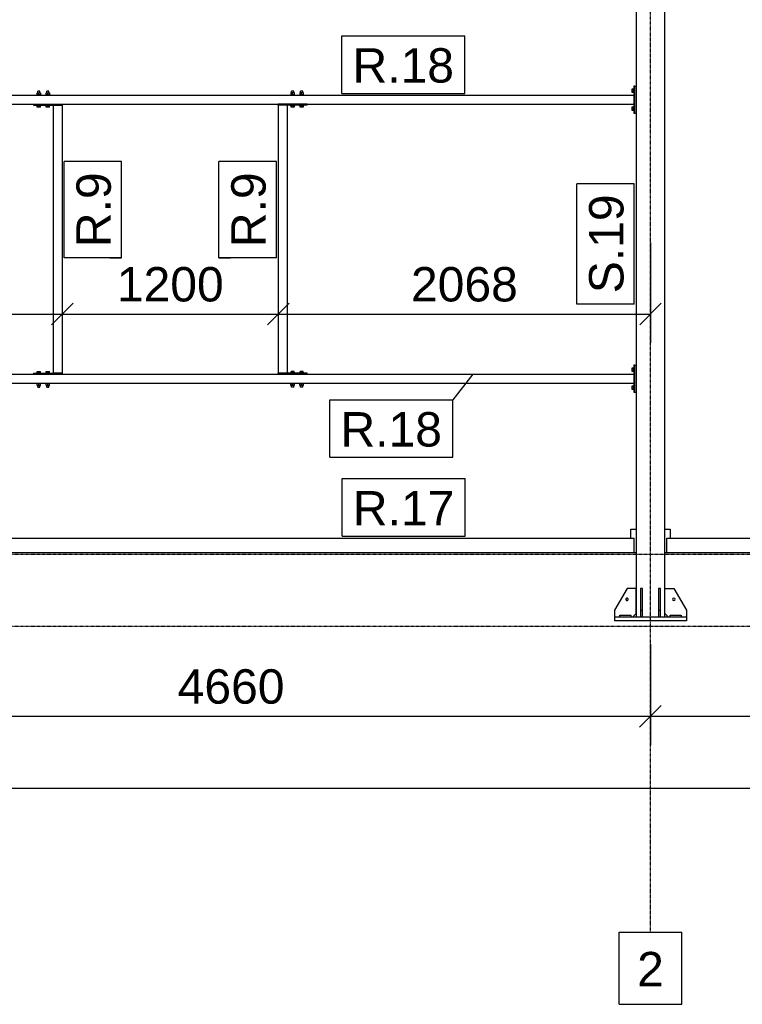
# Model space of a CAD drawing. Header units: millimetres. Extents: x 0 to 75000, y 0 to 29700.
# Tile 24 of 30: x 59672 to 63686, y 7119 to 12588. Entities that reach past the tile are written whole.
import ezdxf

# ---------------------------------------------------------------- set-up
doc = ezdxf.new("R2010")
doc.units = ezdxf.units.MM
doc.linetypes.add('DXK_LINE_DOT3', pattern=[5.9187, 2.979, -0.9799, 0.9799, -0.9799])
for name, color, linetype in [('TS_INNE_OBIEKTY', 7, 'Continuous'), ('TS_LINIE_WIDOCZNE', 7, 'Continuous'), ('TS_OPISY', 7, 'Continuous'), ('TS_OPISY_LINIE', 7, 'Continuous'), ('TS_OPISY_RAMKA', 7, 'Continuous'), ('TS_WYMIARY', 7, 'Continuous'), ('TS_WYMIARY_TEKST', 7, 'Continuous')]:
    doc.layers.add(name, color=color, linetype=linetype)
doc.styles.add('Arial', font='ARIAL.TTF', dxfattribs={"height": 0.2})

# ---------------------------------------------------------------- blocks, each defined once
blk = doc.blocks.new('Part-305655500-1708 - 1303')
at = {"layer": 'TS_LINIE_WIDOCZNE', "color": 1, "linetype": 'Continuous'}
for p, q in [((59908.5, 12112.8), (59858.5, 12112.8)), ((59858.5, 12112.8), (59858.5, 10624.8)), ((59908.5, 12112.8), (59908.5, 10624.8)), ((59908.5, 10624.8), (59858.5, 10624.8))]:
    blk.add_line(p, q, dxfattribs=at)
blk = doc.blocks.new('GridLine-305655500-2193 - 1303')
at = {"layer": 'TS_INNE_OBIEKTY', "color": 4, "linetype": 'DXK_LINE_DOT3'}
blk.add_line((35108.3, 9218.8), (68636.2, 9218.8), dxfattribs=at)
blk = doc.blocks.new('Part-305655500-1579 - 1303')
at = {"layer": 'TS_LINIE_WIDOCZNE', "color": 1, "linetype": 'Continuous'}
for p, q in [((63256.3, 9758.8), (63286.3, 9758.8)), ((63286.3, 9758.8), (63286.3, 9708.8)), ((63256.3, 9628.8), (63266.3, 9628.8))]:
    blk.add_line(p, q, dxfattribs=at)
blk = doc.blocks.new('Part-305655500-1470 - 1303')
at = {"layer": 'TS_LINIE_WIDOCZNE', "color": 1, "linetype": 'Continuous'}
for p, q in [((63256.3, 14408.8), (63096.3, 14408.8)), ((63096.3, 14408.8), (63096.3, 9268.8)), ((63256.3, 9268.8), (63256.3, 14408.8))]:
    blk.add_line(p, q, dxfattribs=at)
blk = doc.blocks.new('Part-305655500-1472 - 1303')
at = {"layer": 'TS_LINIE_WIDOCZNE', "color": 1, "linetype": 'Continuous'}
for p, q in [((63376.3, 9268.8), (62976.3, 9268.8)), ((62976.3, 9268.8), (62976.3, 9248.8)), ((63376.3, 9248.8), (62976.3, 9248.8)), ((63376.3, 9268.8), (63376.3, 9248.8))]:
    blk.add_line(p, q, dxfattribs=at)
blk = doc.blocks.new('Part-305655500-1473 - 1303')
at = {"layer": 'TS_LINIE_WIDOCZNE', "color": 1, "linetype": 'Continuous'}
for p, q in [((63232.3, 9428.8), (63220.3, 9428.8)), ((63220.3, 9428.8), (63220.3, 9268.8)), ((63232.3, 9268.8), (63232.3, 9428.8)), ((63220.3, 9308.8), (63232.3, 9308.8))]:
    blk.add_line(p, q, dxfattribs=at)
blk = doc.blocks.new('Part-305655500-1474 - 1303')
at = {"layer": 'TS_LINIE_WIDOCZNE', "color": 1, "linetype": 'Continuous'}
for p, q in [((63132.3, 9428.8), (63120.3, 9428.8)), ((63120.3, 9428.8), (63120.3, 9268.8)), ((63132.3, 9268.8), (63132.3, 9428.8)), ((63120.3, 9308.8), (63132.3, 9308.8))]:
    blk.add_line(p, q, dxfattribs=at)
blk = doc.blocks.new('Part-305655500-1478 - 1303')
at = {"layer": 'TS_LINIE_WIDOCZNE', "color": 1, "linetype": 'Continuous'}
for p, q in [((63256.3, 9288.8), (63256.3, 9428.8)), ((63256.3, 9428.8), (63306.3, 9428.8)), ((63306.3, 9428.8), (63376.3, 9308.8)), ((63376.3, 9308.8), (63376.3, 9268.8)), ((63276.3, 9268.8), (63256.3, 9288.8))]:
    blk.add_line(p, q, dxfattribs=at)
blk = doc.blocks.new('Part-305655500-1479 - 1303')
at = {"layer": 'TS_LINIE_WIDOCZNE', "color": 1, "linetype": 'Continuous'}
for p, q in [((63046.3, 9428.8), (62976.3, 9308.8)), ((63096.3, 9428.8), (63046.3, 9428.8)), ((63096.3, 9288.8), (63096.3, 9428.8)), ((62976.3, 9308.8), (62976.3, 9268.8)), ((63076.3, 9268.8), (63096.3, 9288.8))]:
    blk.add_line(p, q, dxfattribs=at)
blk = doc.blocks.new('Part-305655500-1481 - 1303')
at = {"layer": 'TS_LINIE_WIDOCZNE', "color": 1, "linetype": 'Continuous'}
for p, q in [((63286.3, 9280.8), (63346.3, 9280.8)), ((63286.3, 9268.8), (63286.3, 9280.8)), ((63346.3, 9280.8), (63346.3, 9268.8))]:
    blk.add_line(p, q, dxfattribs=at)
blk = doc.blocks.new('Part-305655500-1483 - 1303')
at = {"layer": 'TS_LINIE_WIDOCZNE', "color": 1, "linetype": 'Continuous'}
for p, q in [((63006.3, 9280.8), (63066.3, 9280.8)), ((63006.3, 9268.8), (63006.3, 9280.8)), ((63066.3, 9280.8), (63066.3, 9268.8))]:
    blk.add_line(p, q, dxfattribs=at)
blk = doc.blocks.new('Bolt-305655500-1490 - 1303')
at = {"layer": 'TS_INNE_OBIEKTY', "color": 1, "linetype": 'Continuous'}
for start, end in [(90, 270), (90, 270), (270, 90), (270, 90)]:
    blk.add_arc((63306.3, 9368.8), 7, start, end, dxfattribs=at)
blk = doc.blocks.new('Bolt-305655500-1493 - 1303')
at = {"layer": 'TS_INNE_OBIEKTY', "color": 1, "linetype": 'Continuous'}
for start, end in [(108, 288), (108, 288), (288, 108), (288, 108)]:
    blk.add_arc((63046.3, 9368.8), 7, start, end, dxfattribs=at)
blk = doc.blocks.new('Part-305655500-1709 - 1303')
at = {"layer": 'TS_LINIE_WIDOCZNE', "color": 1, "linetype": 'Continuous'}
for p, q in [((61158.5, 12112.8), (61108.5, 12112.8)), ((61108.5, 12112.8), (61108.5, 10624.8)), ((61158.5, 12112.8), (61158.5, 10624.8)), ((61158.5, 10624.8), (61108.5, 10624.8))]:
    blk.add_line(p, q, dxfattribs=at)
blk = doc.blocks.new('Part-305655500-1563 - 1303')
at = {"layer": 'TS_LINIE_WIDOCZNE', "color": 1, "linetype": 'Continuous'}
for p, q in [((58606.3, 9628.8), (58606.3, 9708.8)), ((58606.3, 9708.8), (63086.3, 9708.8)), ((63086.3, 9628.8), (63086.3, 9708.8)), ((58606.3, 9628.8), (63086.3, 9628.8))]:
    blk.add_line(p, q, dxfattribs=at)
blk = doc.blocks.new('Part-305655500-1566 - 1303')
at = {"layer": 'TS_LINIE_WIDOCZNE', "color": 1, "linetype": 'Continuous'}
for p, q in [((63066.3, 9708.8), (63066.3, 9758.8)), ((63066.3, 9758.8), (63096.3, 9758.8)), ((63086.3, 9628.8), (63096.3, 9628.8))]:
    blk.add_line(p, q, dxfattribs=at)
blk = doc.blocks.new('Part-305655500-1572 - 1303')
at = {"layer": 'TS_LINIE_WIDOCZNE', "color": 1, "linetype": 'Continuous'}
for p, q in [((63266.3, 9628.8), (63266.3, 9708.8)), ((63266.3, 9708.8), (67016.2, 9708.8)), ((67016.2, 9628.8), (67016.2, 9708.8)), ((63266.3, 9628.8), (67016.2, 9628.8))]:
    blk.add_line(p, q, dxfattribs=at)
blk = doc.blocks.new('Part-305655500-1682 - 1303')
at = {"layer": 'TS_LINIE_WIDOCZNE', "color": 1, "linetype": 'Continuous'}
for p, q in [((58608.3, 12168.8), (58608.3, 12118.8)), ((58608.3, 12168.8), (63084.3, 12168.8)), ((63084.3, 12168.8), (63084.3, 12118.8)), ((58608.3, 12118.8), (63084.3, 12118.8))]:
    blk.add_line(p, q, dxfattribs=at)
blk = doc.blocks.new('Part-305655500-1683 - 1303')
at = {"layer": 'TS_LINIE_WIDOCZNE', "color": 1, "linetype": 'Continuous'}
for p, q in [((58608.3, 10618.8), (58608.3, 10568.8)), ((58608.3, 10618.8), (63084.3, 10618.8)), ((63084.3, 10618.8), (63084.3, 10568.8)), ((58608.3, 10568.8), (63084.3, 10568.8))]:
    blk.add_line(p, q, dxfattribs=at)
blk = doc.blocks.new('Part-305655500-1685 - 1303')
at = {"layer": 'TS_LINIE_WIDOCZNE', "color": 1, "linetype": 'Continuous'}
for p, q in [((63090.3, 12218.8), (63096.3, 12218.8)), ((63090.3, 12068.8), (63096.3, 12068.8))]:
    blk.add_line(p, q, dxfattribs=at)
blk = doc.blocks.new('Part-305655500-1687 - 1303')
at = {"layer": 'TS_LINIE_WIDOCZNE', "color": 1, "linetype": 'Continuous'}
for p, q in [((63090.3, 12218.8), (63084.3, 12218.8)), ((63084.3, 12218.8), (63084.3, 12068.8)), ((63090.3, 12068.8), (63090.3, 12218.8)), ((63084.3, 12068.8), (63090.3, 12068.8))]:
    blk.add_line(p, q, dxfattribs=at)
blk = doc.blocks.new('Bolt-305655500-1689 - 1303')
at = {"layer": 'TS_INNE_OBIEKTY', "color": 1, "linetype": 'Continuous'}
for p, q in [((63074.3, 12204.2), (63081.8, 12204.2)), ((63074.3, 12183.4), (63074.3, 12204.2)), ((63074.3, 12199), (63081.8, 12199)), ((63081.8, 12205.8), (63081.8, 12181.8)), ((63081.8, 12205.8), (63084.3, 12205.8)), ((63074.3, 12188.6), (63081.8, 12188.6)), ((63081.8, 12183.4), (63074.3, 12183.4)), ((63081.8, 12181.8), (63084.3, 12181.8)), ((63074.3, 12104.2), (63081.8, 12104.2)), ((63074.3, 12083.4), (63074.3, 12104.2)), ((63074.3, 12099), (63081.8, 12099)), ((63074.3, 12088.6), (63081.8, 12088.6)), ((63081.8, 12105.8), (63081.8, 12081.8)), ((63081.8, 12105.8), (63084.3, 12105.8)), ((63081.8, 12083.4), (63074.3, 12083.4)), ((63081.8, 12081.8), (63084.3, 12081.8))]:
    blk.add_line(p, q, dxfattribs=at)
blk = doc.blocks.new('Part-305655500-1691 - 1303')
at = {"layer": 'TS_LINIE_WIDOCZNE', "color": 1, "linetype": 'Continuous'}
for p, q in [((63090.3, 10668.8), (63096.3, 10668.8)), ((63090.3, 10518.8), (63096.3, 10518.8))]:
    blk.add_line(p, q, dxfattribs=at)
blk = doc.blocks.new('Part-305655500-1693 - 1303')
at = {"layer": 'TS_LINIE_WIDOCZNE', "color": 1, "linetype": 'Continuous'}
for p, q in [((63090.3, 10668.8), (63084.3, 10668.8)), ((63084.3, 10668.8), (63084.3, 10518.8)), ((63090.3, 10518.8), (63090.3, 10668.8)), ((63084.3, 10518.8), (63090.3, 10518.8))]:
    blk.add_line(p, q, dxfattribs=at)
blk = doc.blocks.new('Bolt-305655500-1695 - 1303')
at = {"layer": 'TS_INNE_OBIEKTY', "color": 1, "linetype": 'Continuous'}
for p, q in [((63074.3, 10654.2), (63081.8, 10654.2)), ((63074.3, 10633.4), (63074.3, 10654.2)), ((63074.3, 10649), (63081.8, 10649)), ((63074.3, 10638.6), (63081.8, 10638.6)), ((63081.8, 10633.4), (63074.3, 10633.4)), ((63081.8, 10655.8), (63081.8, 10631.8)), ((63081.8, 10655.8), (63084.3, 10655.8)), ((63081.8, 10631.8), (63084.3, 10631.8)), ((63074.3, 10554.2), (63081.8, 10554.2)), ((63074.3, 10533.4), (63074.3, 10554.2)), ((63074.3, 10549), (63081.8, 10549)), ((63074.3, 10538.6), (63081.8, 10538.6)), ((63081.8, 10533.4), (63074.3, 10533.4)), ((63081.8, 10555.8), (63081.8, 10531.8)), ((63081.8, 10555.8), (63084.3, 10555.8)), ((63081.8, 10531.8), (63084.3, 10531.8))]:
    blk.add_line(p, q, dxfattribs=at)
blk = doc.blocks.new('Part-305655500-1711 - 1303')
at = {"layer": 'TS_LINIE_WIDOCZNE', "color": 1, "linetype": 'Continuous'}
for p, q in [((59748.5, 12118.8), (59748.5, 12112.8)), ((59748.5, 12118.8), (59908.5, 12118.8)), ((59748.5, 12112.8), (59908.5, 12112.8)), ((59908.5, 12118.8), (59908.5, 12112.8))]:
    blk.add_line(p, q, dxfattribs=at)
blk = doc.blocks.new('Bolt-305655500-1713 - 1303')
at = {"layer": 'TS_INNE_OBIEKTY', "color": 1, "linetype": 'Continuous'}
for p, q in [((59790.5, 12171.3), (59766.5, 12171.3)), ((59766.5, 12168.8), (59766.5, 12171.3)), ((59769, 12181.3), (59788, 12181.3)), ((59769, 12171.3), (59769, 12181.3)), ((59784.5, 12190.3), (59772.5, 12190.3)), ((59772.5, 12181.3), (59772.5, 12190.3)), ((59778.5, 12171.3), (59778.5, 12181.3)), ((59784.5, 12181.3), (59784.5, 12190.3)), ((59788, 12181.3), (59788, 12171.3)), ((59790.5, 12168.8), (59790.5, 12171.3)), ((59840.5, 12171.3), (59816.5, 12171.3)), ((59816.5, 12168.8), (59816.5, 12171.3)), ((59819, 12181.3), (59838, 12181.3)), ((59819, 12171.3), (59819, 12181.3)), ((59834.5, 12190.3), (59822.5, 12190.3)), ((59822.5, 12181.3), (59822.5, 12190.3)), ((59828.5, 12171.3), (59828.5, 12181.3)), ((59834.5, 12181.3), (59834.5, 12190.3)), ((59838, 12181.3), (59838, 12171.3)), ((59840.5, 12168.8), (59840.5, 12171.3)), ((59766.5, 12110.3), (59766.5, 12112.8)), ((59790.5, 12110.3), (59766.5, 12110.3)), ((59769.5, 12102.8), (59769.5, 12110.3)), ((59787.5, 12102.8), (59769.5, 12102.8)), ((59778.5, 12102.8), (59778.5, 12110.3)), ((59787.5, 12102.8), (59787.5, 12110.3)), ((59790.5, 12110.3), (59790.5, 12112.8)), ((59816.5, 12110.3), (59816.5, 12112.8)), ((59840.5, 12110.3), (59816.5, 12110.3)), ((59819.5, 12102.8), (59819.5, 12110.3)), ((59837.5, 12102.8), (59819.5, 12102.8)), ((59828.5, 12102.8), (59828.5, 12110.3)), ((59837.5, 12102.8), (59837.5, 12110.3)), ((59840.5, 12110.3), (59840.5, 12112.8))]:
    blk.add_line(p, q, dxfattribs=at)
blk = doc.blocks.new('Part-305655500-1715 - 1303')
at = {"layer": 'TS_LINIE_WIDOCZNE', "color": 1, "linetype": 'Continuous'}
for p, q in [((59748.5, 10624.8), (59748.5, 10618.8)), ((59748.5, 10624.8), (59908.5, 10624.8)), ((59748.5, 10618.8), (59908.5, 10618.8)), ((59908.5, 10624.8), (59908.5, 10618.8))]:
    blk.add_line(p, q, dxfattribs=at)
blk = doc.blocks.new('Bolt-305655500-1717 - 1303')
at = {"layer": 'TS_INNE_OBIEKTY', "color": 1, "linetype": 'Continuous'}
for p, q in [((59790.5, 10627.3), (59766.5, 10627.3)), ((59766.5, 10624.8), (59766.5, 10627.3)), ((59769.5, 10627.3), (59769.5, 10634.8)), ((59769.5, 10634.8), (59787.5, 10634.8)), ((59778.5, 10627.3), (59778.5, 10634.8)), ((59787.5, 10627.3), (59787.5, 10634.8)), ((59790.5, 10624.8), (59790.5, 10627.3)), ((59840.5, 10627.3), (59816.5, 10627.3)), ((59816.5, 10624.8), (59816.5, 10627.3)), ((59819.5, 10627.3), (59819.5, 10634.8)), ((59819.5, 10634.8), (59837.5, 10634.8)), ((59828.5, 10627.3), (59828.5, 10634.8)), ((59837.5, 10627.3), (59837.5, 10634.8)), ((59840.5, 10624.8), (59840.5, 10627.3)), ((59766.5, 10566.3), (59766.5, 10568.8)), ((59790.5, 10566.3), (59766.5, 10566.3)), ((59769, 10556.3), (59769, 10566.3)), ((59769, 10556.3), (59788, 10556.3)), ((59772.5, 10547.3), (59772.5, 10556.3)), ((59778.5, 10556.3), (59778.5, 10566.3)), ((59784.5, 10547.3), (59784.5, 10556.3)), ((59788, 10556.3), (59788, 10566.3)), ((59790.5, 10566.3), (59790.5, 10568.8)), ((59816.5, 10566.3), (59816.5, 10568.8)), ((59840.5, 10566.3), (59816.5, 10566.3)), ((59819, 10556.3), (59819, 10566.3)), ((59819, 10556.3), (59838, 10556.3)), ((59822.5, 10547.3), (59822.5, 10556.3)), ((59828.5, 10556.3), (59828.5, 10566.3)), ((59834.5, 10547.3), (59834.5, 10556.3)), ((59838, 10556.3), (59838, 10566.3)), ((59840.5, 10566.3), (59840.5, 10568.8)), ((59772.5, 10547.3), (59773.3, 10547.3)), ((59773.3, 10547.3), (59784.5, 10547.3)), ((59822.5, 10547.3), (59823.3, 10547.3)), ((59823.3, 10547.3), (59834.5, 10547.3))]:
    blk.add_line(p, q, dxfattribs=at)
blk = doc.blocks.new('Part-305655500-1719 - 1303')
at = {"layer": 'TS_LINIE_WIDOCZNE', "color": 1, "linetype": 'Continuous'}
for p, q in [((61268.5, 12118.8), (61108.5, 12118.8)), ((61108.5, 12112.8), (61108.5, 12118.8)), ((61268.5, 12112.8), (61108.5, 12112.8)), ((61268.5, 12112.8), (61268.5, 12118.8))]:
    blk.add_line(p, q, dxfattribs=at)
blk = doc.blocks.new('Bolt-305655500-1721 - 1303')
at = {"layer": 'TS_INNE_OBIEKTY', "color": 1, "linetype": 'Continuous'}
for p, q in [((61200.5, 12171.3), (61176.5, 12171.3)), ((61176.5, 12168.8), (61176.5, 12171.3)), ((61198, 12181.3), (61179, 12181.3)), ((61179, 12181.3), (61179, 12171.3)), ((61193.7, 12190.3), (61182.5, 12190.3)), ((61182.5, 12181.3), (61182.5, 12190.3)), ((61188.5, 12171.3), (61188.5, 12181.3)), ((61194.5, 12190.3), (61193.7, 12190.3)), ((61194.5, 12181.3), (61194.5, 12190.3)), ((61198, 12171.3), (61198, 12181.3)), ((61200.5, 12168.8), (61200.5, 12171.3)), ((61250.5, 12171.3), (61226.5, 12171.3)), ((61226.5, 12168.8), (61226.5, 12171.3)), ((61248, 12181.3), (61229, 12181.3)), ((61229, 12181.3), (61229, 12171.3)), ((61243.7, 12190.3), (61232.5, 12190.3)), ((61232.5, 12181.3), (61232.5, 12190.3)), ((61238.5, 12171.3), (61238.5, 12181.3)), ((61244.5, 12190.3), (61243.7, 12190.3)), ((61244.5, 12181.3), (61244.5, 12190.3)), ((61248, 12171.3), (61248, 12181.3)), ((61250.5, 12168.8), (61250.5, 12171.3)), ((61176.5, 12110.3), (61176.5, 12112.8)), ((61200.5, 12110.3), (61176.5, 12110.3)), ((61179.5, 12102.8), (61179.5, 12110.3)), ((61197.5, 12102.8), (61179.5, 12102.8)), ((61188.5, 12102.8), (61188.5, 12110.3)), ((61197.5, 12110.3), (61197.5, 12102.8)), ((61200.5, 12110.3), (61200.5, 12112.8)), ((61226.5, 12110.3), (61226.5, 12112.8)), ((61250.5, 12110.3), (61226.5, 12110.3)), ((61229.5, 12102.8), (61229.5, 12110.3)), ((61247.5, 12102.8), (61229.5, 12102.8)), ((61238.5, 12102.8), (61238.5, 12110.3)), ((61247.5, 12110.3), (61247.5, 12102.8)), ((61250.5, 12110.3), (61250.5, 12112.8))]:
    blk.add_line(p, q, dxfattribs=at)
blk = doc.blocks.new('Part-305655500-1723 - 1303')
at = {"layer": 'TS_LINIE_WIDOCZNE', "color": 1, "linetype": 'Continuous'}
for p, q in [((61268.5, 10624.8), (61108.5, 10624.8)), ((61108.5, 10618.8), (61108.5, 10624.8)), ((61268.5, 10618.8), (61108.5, 10618.8)), ((61268.5, 10618.8), (61268.5, 10624.8))]:
    blk.add_line(p, q, dxfattribs=at)
blk = doc.blocks.new('Bolt-305655500-1725 - 1303')
at = {"layer": 'TS_INNE_OBIEKTY', "color": 1, "linetype": 'Continuous'}
for p, q in [((61200.5, 10627.3), (61176.5, 10627.3)), ((61176.5, 10624.8), (61176.5, 10627.3)), ((61179.5, 10627.3), (61179.5, 10634.8)), ((61197.5, 10634.8), (61179.5, 10634.8)), ((61188.5, 10627.3), (61188.5, 10634.8)), ((61197.5, 10627.3), (61197.5, 10634.8)), ((61200.5, 10624.8), (61200.5, 10627.3)), ((61250.5, 10627.3), (61226.5, 10627.3)), ((61226.5, 10624.8), (61226.5, 10627.3)), ((61229.5, 10627.3), (61229.5, 10634.8)), ((61247.5, 10634.8), (61229.5, 10634.8)), ((61238.5, 10627.3), (61238.5, 10634.8)), ((61247.5, 10627.3), (61247.5, 10634.8)), ((61250.5, 10624.8), (61250.5, 10627.3)), ((61176.5, 10566.3), (61176.5, 10568.8)), ((61200.5, 10566.3), (61176.5, 10566.3)), ((61179, 10556.3), (61179, 10566.3)), ((61198, 10556.3), (61179, 10556.3)), ((61182.5, 10547.3), (61182.5, 10556.3)), ((61188.5, 10556.3), (61188.5, 10566.3)), ((61194.5, 10547.3), (61194.5, 10556.3)), ((61198, 10556.3), (61198, 10566.3)), ((61200.5, 10566.3), (61200.5, 10568.8)), ((61226.5, 10566.3), (61226.5, 10568.8)), ((61250.5, 10566.3), (61226.5, 10566.3)), ((61229, 10556.3), (61229, 10566.3)), ((61248, 10556.3), (61229, 10556.3)), ((61232.5, 10547.3), (61232.5, 10556.3)), ((61238.5, 10556.3), (61238.5, 10566.3)), ((61244.5, 10547.3), (61244.5, 10556.3)), ((61248, 10556.3), (61248, 10566.3)), ((61250.5, 10566.3), (61250.5, 10568.8)), ((61194.5, 10547.3), (61182.5, 10547.3)), ((61244.5, 10547.3), (61232.5, 10547.3))]:
    blk.add_line(p, q, dxfattribs=at)
blk = doc.blocks.new('GridLine-305655500-2194 - 1303')
at = {"layer": 'TS_INNE_OBIEKTY', "color": 4, "linetype": 'DXK_LINE_DOT3'}
blk.add_line((35108.3, 9618.8), (68636.2, 9618.8), dxfattribs=at)
blk = doc.blocks.new('GridLine-305655500-2187 - 1303')
at = {"layer": 'TS_INNE_OBIEKTY', "color": 4, "linetype": 'DXK_LINE_DOT3'}
blk.add_line((63176.2, 7518.8), (63176.2, 16058.8), dxfattribs=at)
at = {"layer": 'TS_INNE_OBIEKTY', "color": 4, "linetype": 'Continuous'}
for p, q in [((63002.1, 7518.8), (63350.4, 7518.8)), ((63002.1, 7118.8), (63002.1, 7518.8)), ((63350.4, 7118.8), (63350.4, 7518.8)), ((63002.1, 7118.8), (63350.4, 7118.8))]:
    blk.add_line(p, q, dxfattribs=at)
at = {"layer": 'TS_INNE_OBIEKTY', "color": 2, "linetype": 'Continuous', "style": 'Arial'}
blk.add_text('2', height=191, dxfattribs=at).set_placement((63102.1, 7218.8))
blk = doc.blocks.new('StraightDimension-305655500-2199 - 1303')
at = {"layer": 'TS_WYMIARY', "color": 174, "linetype": 'Continuous'}
for p, q in [((58516.2, 9118.8), (58516.2, 8558.8)), ((63176.2, 9118.8), (63176.2, 8558.8)), ((58576.2, 8778.8), (58456.2, 8658.8)), ((63116.2, 8658.8), (63236.2, 8778.8)), ((58516.2, 8718.8), (63176.2, 8718.8))]:
    blk.add_line(p, q, dxfattribs=at)
at = {"color": 0}
blk.add_wipeout([(61182.7, 8748.8), (61182.7, 9028.8), (60509.8, 9028.8), (60509.8, 8748.8)], dxfattribs=at).dxf.layer = 'TS_WYMIARY'
at = {"layer": 'TS_WYMIARY_TEKST', "color": 96, "style": 'Arial'}
blk.add_text('4660', height=191.02, dxfattribs=at).set_placement((60549.8, 8788.8))
blk = doc.blocks.new('StraightDimension-305655500-12564 - 1303')
at = {"layer": 'TS_WYMIARY', "color": 174, "linetype": 'Continuous'}
for p, q in [((61108.5, 11350.7), (61108.5, 10793)), ((63176.3, 11350.7), (63176.3, 10793)), ((61168.5, 11013), (61048.5, 10893)), ((63116.3, 10893), (63236.3, 11013)), ((61108.5, 10953), (63176.3, 10953))]:
    blk.add_line(p, q, dxfattribs=at)
at = {"color": 0}
blk.add_wipeout([(62478.9, 10983), (62478.9, 11263), (61805.9, 11263), (61805.9, 10983)], dxfattribs=at).dxf.layer = 'TS_WYMIARY'
at = {"layer": 'TS_WYMIARY_TEKST', "color": 96, "style": 'Arial'}
blk.add_text('2068', height=191.02, dxfattribs=at).set_placement((61845.9, 11023))
blk = doc.blocks.new('StraightDimension-305655500-2198 - 1303')
at = {"layer": 'TS_WYMIARY', "color": 174, "linetype": 'Continuous'}
for p, q in [((63176.2, 9118.8), (63176.2, 8558.8)), ((67076.2, 9118.8), (67076.2, 8558.8)), ((63236.2, 8778.8), (63116.2, 8658.8)), ((67016.2, 8658.8), (67136.2, 8778.8)), ((63176.2, 8718.8), (67076.2, 8718.8))]:
    blk.add_line(p, q, dxfattribs=at)
at = {"color": 0}
blk.add_wipeout([(65462.7, 8748.8), (65462.7, 9028.8), (64789.8, 9028.8), (64789.8, 8748.8)], dxfattribs=at).dxf.layer = 'TS_WYMIARY'
at = {"layer": 'TS_WYMIARY_TEKST', "color": 96, "style": 'Arial'}
blk.add_text('3900', height=191.02, dxfattribs=at).set_placement((64829.8, 8788.8))
blk = doc.blocks.new('StraightDimension-305655500-12565 - 1303')
at = {"layer": 'TS_WYMIARY', "color": 174, "linetype": 'Continuous'}
for p, q in [((59908.5, 11350.7), (59908.5, 10793)), ((61108.5, 11350.7), (61108.5, 10793)), ((59968.5, 11013), (59848.5, 10893)), ((61048.5, 10893), (61168.5, 11013)), ((59908.5, 10953), (61108.5, 10953))]:
    blk.add_line(p, q, dxfattribs=at)
at = {"color": 0}
blk.add_wipeout([(60845, 10983), (60845, 11263), (60172, 11263), (60172, 10983)], dxfattribs=at).dxf.layer = 'TS_WYMIARY'
at = {"layer": 'TS_WYMIARY_TEKST', "color": 96, "style": 'Arial'}
blk.add_text('1200', height=191.02, dxfattribs=at).set_placement((60212, 11023))
blk = doc.blocks.new('StraightDimension-305655500-2209 - 1303')
at = {"layer": 'TS_WYMIARY', "color": 174, "linetype": 'Continuous'}
blk.add_line((37263.2, 8318.8), (67076.2, 8318.8), dxfattribs=at)
blk = doc.blocks.new('StraightDimension-305655500-12566 - 1303')
at = {"layer": 'TS_WYMIARY', "color": 174, "linetype": 'Continuous'}
for p, q in [((58516.2, 11336.1), (58516.2, 10793)), ((59908.5, 11350.7), (59908.5, 10793)), ((58576.2, 11013), (58456.2, 10893)), ((59848.5, 10893), (59968.5, 11013)), ((58516.2, 10953), (59908.5, 10953))]:
    blk.add_line(p, q, dxfattribs=at)
at = {"color": 0}
blk.add_wipeout([(59548.8, 10983), (59548.8, 11263), (58875.9, 11263), (58875.9, 10983)], dxfattribs=at).dxf.layer = 'TS_WYMIARY'
at = {"layer": 'TS_WYMIARY_TEKST', "color": 96, "style": 'Arial'}
blk.add_text('1392', height=191.02, dxfattribs=at).set_placement((58915.9, 11023))
blk = doc.blocks.new('Mark-305655500-10734 - 1303')
at = {"layer": 'TS_OPISY_RAMKA', "linetype": 'Continuous'}
for p, q in [((62766.3, 11008.8), (62766.3, 11677.1)), ((63086.3, 11677.1), (62766.3, 11677.1)), ((63086.3, 11008.8), (63086.3, 11677.1)), ((63086.3, 11008.8), (62766.3, 11008.8))]:
    blk.add_line(p, q, dxfattribs=at)
blk.add_wipeout([(63026.3, 11617.1), (62826.3, 11617.1), (62826.3, 11068.8), (63026.3, 11068.8)]).dxf.layer = 'TS_OPISY_LINIE'
blk.add_wipeout([(63026.3, 11617.1), (62826.3, 11617.1), (62826.3, 11068.8), (63026.3, 11068.8)]).dxf.layer = 'TS_OPISY_LINIE'
at = {"layer": 'TS_OPISY', "style": 'Arial'}
blk.add_text('S.19', height=191.02, rotation=90.0002, dxfattribs=at).set_placement((63026.3, 11068.8))
blk = doc.blocks.new('Mark-305655500-10762 - 1303')
at = {"layer": 'TS_OPISY_RAMKA', "linetype": 'Continuous'}
for p, q in [((59918.5, 11264.8), (59918.5, 11799.7)), ((60238.5, 11799.7), (59918.5, 11799.7)), ((60238.5, 11264.8), (60238.5, 11799.7)), ((60238.5, 11264.8), (59918.5, 11264.8))]:
    blk.add_line(p, q, dxfattribs=at)
blk.add_wipeout([(60178.5, 11739.7), (59978.5, 11739.7), (59978.5, 11324.8), (60178.5, 11324.8)]).dxf.layer = 'TS_OPISY_LINIE'
blk.add_wipeout([(60178.5, 11739.7), (59978.5, 11739.7), (59978.5, 11324.8), (60178.5, 11324.8)]).dxf.layer = 'TS_OPISY_LINIE'
at = {"layer": 'TS_OPISY', "style": 'Arial'}
blk.add_text('R.9', height=191.02, rotation=90.0002, dxfattribs=at).set_placement((60178.5, 11324.8))
blk = doc.blocks.new('Mark-305655500-10763 - 1303')
at = {"layer": 'TS_OPISY_RAMKA', "linetype": 'Continuous'}
for p, q in [((60778.5, 11264.8), (60778.5, 11799.7)), ((61098.5, 11799.7), (60778.5, 11799.7)), ((61098.5, 11264.8), (61098.5, 11799.7)), ((61098.5, 11264.8), (60778.5, 11264.8))]:
    blk.add_line(p, q, dxfattribs=at)
blk.add_wipeout([(61038.5, 11739.7), (60838.5, 11739.7), (60838.5, 11324.8), (61038.5, 11324.8)]).dxf.layer = 'TS_OPISY_LINIE'
blk.add_wipeout([(61038.5, 11739.7), (60838.5, 11739.7), (60838.5, 11324.8), (61038.5, 11324.8)]).dxf.layer = 'TS_OPISY_LINIE'
at = {"layer": 'TS_OPISY', "style": 'Arial'}
blk.add_text('R.9', height=191.02, rotation=90.0002, dxfattribs=at).set_placement((61038.5, 11324.8))
blk = doc.blocks.new('Mark-305655500-10745 - 1303')
at = {"layer": 'TS_OPISY_RAMKA', "linetype": 'Continuous'}
for p, q in [((61463.2, 10038.8), (62146.3, 10038.8)), ((61463.2, 9718.8), (61463.2, 10038.8)), ((62146.3, 9718.8), (62146.3, 10038.8)), ((61463.2, 9718.8), (62146.3, 9718.8))]:
    blk.add_line(p, q, dxfattribs=at)
blk.add_wipeout([(62086.3, 9778.8), (62086.3, 9978.8), (61523.2, 9978.8), (61523.2, 9778.8)]).dxf.layer = 'TS_OPISY_LINIE'
blk.add_wipeout([(62086.3, 9778.8), (62086.3, 9978.8), (61523.2, 9978.8), (61523.2, 9778.8)]).dxf.layer = 'TS_OPISY_LINIE'
at = {"layer": 'TS_OPISY', "style": 'Arial'}
blk.add_text('R.17', height=191.02, dxfattribs=at).set_placement((61523.2, 9778.8))
blk = doc.blocks.new('Mark-305655500-10760 - 1303')
at = {"layer": 'TS_OPISY_RAMKA', "linetype": 'Continuous'}
for p, q in [((61461.2, 12498.8), (62144.3, 12498.8)), ((61461.2, 12178.8), (61461.2, 12498.8)), ((62144.3, 12178.8), (62144.3, 12498.8)), ((61461.2, 12178.8), (62144.3, 12178.8))]:
    blk.add_line(p, q, dxfattribs=at)
blk.add_wipeout([(62084.3, 12238.8), (62084.3, 12438.8), (61521.2, 12438.8), (61521.2, 12238.8)]).dxf.layer = 'TS_OPISY_LINIE'
blk.add_wipeout([(62084.3, 12238.8), (62084.3, 12438.8), (61521.2, 12438.8), (61521.2, 12238.8)]).dxf.layer = 'TS_OPISY_LINIE'
at = {"layer": 'TS_OPISY', "style": 'Arial'}
blk.add_text('R.18', height=191.02, dxfattribs=at).set_placement((61521.2, 12238.8))
blk = doc.blocks.new('Mark-305655500-10761 - 1303')
at = {"layer": 'TS_OPISY_LINIE', "linetype": 'Continuous'}
blk.add_line((62188.8, 10618.3), (62077.5, 10477.3), dxfattribs=at)
at = {"layer": 'TS_OPISY_RAMKA', "linetype": 'Continuous'}
for p, q in [((61394.4, 10477.3), (62077.5, 10477.3)), ((61394.4, 10157.3), (61394.4, 10477.3)), ((62077.5, 10157.3), (62077.5, 10477.3)), ((61394.4, 10157.3), (62077.5, 10157.3))]:
    blk.add_line(p, q, dxfattribs=at)
blk.add_wipeout([(62017.5, 10217.3), (62017.5, 10417.3), (61454.4, 10417.3), (61454.4, 10217.3)]).dxf.layer = 'TS_OPISY_LINIE'
blk.add_wipeout([(62017.5, 10217.3), (62017.5, 10417.3), (61454.4, 10417.3), (61454.4, 10217.3)]).dxf.layer = 'TS_OPISY_LINIE'
at = {"layer": 'TS_OPISY', "style": 'Arial'}
blk.add_text('R.18', height=191.02, dxfattribs=at).set_placement((61454.4, 10217.3))

msp = doc.modelspace()

# ---------------------------------------------------------------- block references
for name in ['GridLine-305655500-2187 - 1303', 'Part-305655500-1470 - 1303', 'Bolt-305655500-1689 - 1303', 'Part-305655500-1687 - 1303', 'Part-305655500-1685 - 1303', 'Part-305655500-1682 - 1303', 'Bolt-305655500-1713 - 1303', 'Bolt-305655500-1721 - 1303', 'Part-305655500-1711 - 1303', 'Part-305655500-1708 - 1303', 'Part-305655500-1719 - 1303', 'Part-305655500-1709 - 1303', 'Part-305655500-1693 - 1303', 'Part-305655500-1691 - 1303', 'Part-305655500-1683 - 1303', 'Part-305655500-1715 - 1303', 'Bolt-305655500-1717 - 1303', 'Part-305655500-1723 - 1303', 'Bolt-305655500-1725 - 1303', 'Bolt-305655500-1695 - 1303', 'GridLine-305655500-2194 - 1303', 'Part-305655500-1566 - 1303', 'Part-305655500-1579 - 1303', 'Part-305655500-1563 - 1303', 'Part-305655500-1572 - 1303', 'GridLine-305655500-2193 - 1303', 'Part-305655500-1479 - 1303', 'Part-305655500-1474 - 1303', 'Part-305655500-1473 - 1303', 'Part-305655500-1478 - 1303', 'Bolt-305655500-1493 - 1303', 'Bolt-305655500-1490 - 1303', 'Part-305655500-1472 - 1303', 'Part-305655500-1483 - 1303', 'Part-305655500-1481 - 1303']:
    msp.add_blockref(name, (0, 0))

# ---------------------------------------------------------------- next in the draw order: block references
for name in ['Mark-305655500-10760 - 1303', 'StraightDimension-305655500-12564 - 1303', 'Mark-305655500-10761 - 1303', 'Mark-305655500-10745 - 1303', 'StraightDimension-305655500-2199 - 1303']:
    msp.add_blockref(name, (0, 0))

# ---------------------------------------------------------------- next in the draw order: block references
for name in ['Mark-305655500-10734 - 1303', 'StraightDimension-305655500-12565 - 1303', 'StraightDimension-305655500-2198 - 1303']:
    msp.add_blockref(name, (0, 0))

# ---------------------------------------------------------------- next in the draw order: block references
for name in ['Mark-305655500-10763 - 1303', 'StraightDimension-305655500-12566 - 1303', 'StraightDimension-305655500-2209 - 1303']:
    msp.add_blockref(name, (0, 0))

# ---------------------------------------------------------------- next in the draw order: block references
msp.add_blockref('Mark-305655500-10762 - 1303', (0, 0))

doc.saveas('drawing.dxf')
